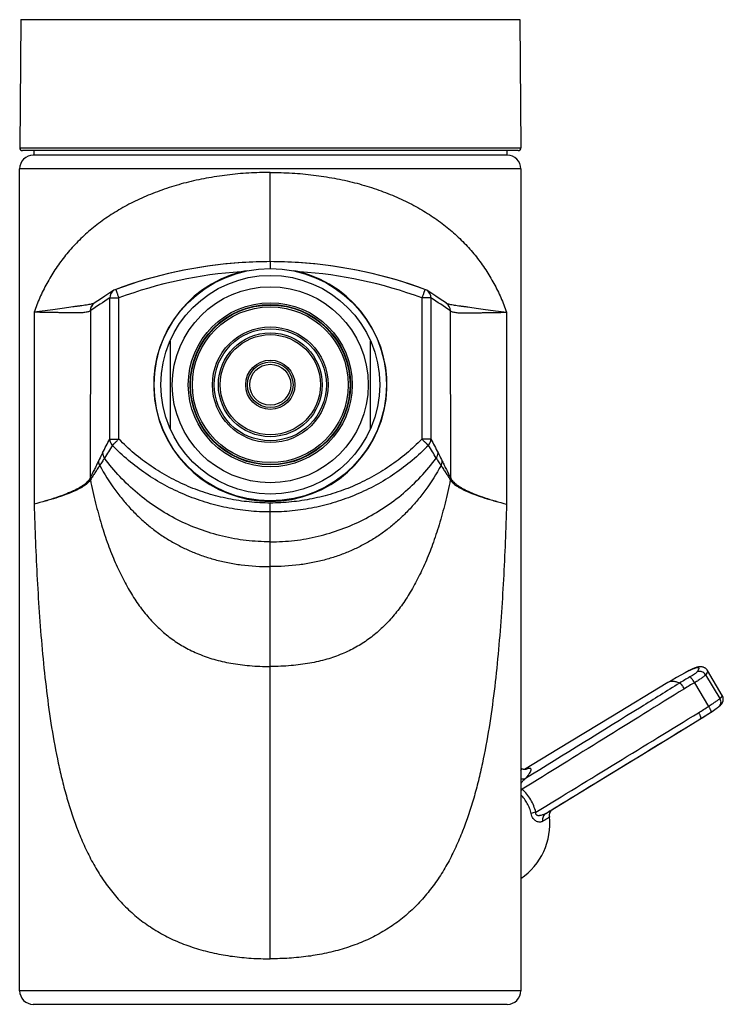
# Model space of a CAD drawing. Header units: millimetres. Extents: x 0 to 559, y 0 to 432.
# Tile 5 of 8: x 126 to 203, y 246 to 354. Entities that reach past the tile are written whole.
import ezdxf

# ---------------------------------------------------------------- set-up
doc = ezdxf.new("R2010")
doc.units = ezdxf.units.MM
doc.header["$LTSCALE"] = 30.734
doc.layers.get('0').update_dxf_attribs({"linetype": 'CONTINUOUS'})

msp = doc.modelspace()

# ---------------------------------------------------------------- linework, layer by layer
at = {"color": 7, "linetype": 'CONTINUOUS'}
for p, q in [((126.16, 353.72), (126.04, 339.66)), ((180.91, 353.72), (181.03, 339.66)), ((180.73, 339.35), (126.34, 339.35)), ((127.58, 339.35), (127.58, 338.85)), ((179.48, 339.35), (179.48, 338.85)), ((179.53, 338.85), (127.53, 338.85)), ((126.03, 247.15), (126.03, 337.35)), ((181.03, 337.35), (181.03, 247.15)), ((134.62, 322.87), (134.22, 322.6)), ((142.53, 318.45), (142.53, 308.86)), ((164.53, 308.86), (164.53, 318.45)), ((203.12, 279.54), (201.49, 282.29)), ((197.16, 280.97), (190.91, 277.17)), ((202.55, 278.18), (202.6, 278.21)), ((190.91, 277.17), (185.16, 273.68)), ((185.16, 273.68), (181.43, 271.41)), ((184.25, 266.89), (188.78, 269.67)), ((179.53, 245.65), (127.53, 245.65))]:
    msp.add_line(p, q, dxfattribs=at)
at = {"color": 9, "linetype": 'CONTINUOUS'}
for p, q in [((126.16, 353.72), (180.91, 353.72)), ((126.04, 339.66), (181.03, 339.66)), ((181.03, 337.35), (126.03, 337.35)), ((153.53, 327.15), (153.53, 336.95)), ((153.53, 327.15), (153.53, 326.4)), ((135.91, 307.69), (135.92, 323.18)), ((135.92, 323.18), (136.91, 323.18)), ((136.57, 324.12), (136.57, 324.12)), ((136.91, 307.69), (136.91, 323.18)), ((170.16, 323.18), (170.16, 307.69)), ((171.15, 323.18), (170.16, 323.18)), ((170.5, 324.12), (170.5, 324.12)), ((171.15, 323.18), (171.15, 307.69)), ((134.23, 322.6), (134.22, 322.6)), ((134.22, 322.6), (134.22, 322.6)), ((172.84, 322.6), (172.85, 322.6)), ((172.85, 322.6), (172.85, 322.6)), ((127.61, 321.61), (127.61, 300.55)), ((133.79, 321.77), (133.77, 303.43)), ((133.79, 321.77), (133.78, 321.76)), ((173.28, 321.77), (173.3, 303.43)), ((173.28, 321.77), (173.29, 321.76)), ((179.46, 321.61), (179.46, 300.55)), ((135.91, 307.69), (136.91, 307.69)), ((171.15, 307.69), (170.16, 307.69)), ((153.53, 250.65), (153.53, 300.67)), ((201.29, 281.82), (202.84, 279.21)), ((200.07, 280.95), (201.6, 278.35)), ((200.65, 276.94), (200.75, 277)), ((184.24, 266.9), (184.44, 267.02)), ((183.77, 266.61), (184.24, 266.9)), ((181.03, 247.15), (126.03, 247.15))]:
    msp.add_line(p, q, dxfattribs=at)
at = {"color": 7, "linetype": 'CONTINUOUS'}
for points in [[(150.44, 327.06), (150.09, 327.03), (149.23, 326.96), (148.36, 326.88), (147.5, 326.78), (146.64, 326.66), (145.78, 326.53), (144.92, 326.39), (144.06, 326.23), (143.21, 326.05), (142.36, 325.86), (141.51, 325.65), (140.67, 325.43), (139.84, 325.2), (139.01, 324.95), (138.18, 324.68), (137.36, 324.4), (136.57, 324.12)], [(170.5, 324.12), (169.71, 324.41), (168.89, 324.68), (168.06, 324.95), (167.23, 325.2), (166.39, 325.43), (165.55, 325.65), (164.71, 325.86), (163.86, 326.05), (163, 326.23), (162.15, 326.39), (161.29, 326.53), (160.43, 326.66), (159.57, 326.78), (158.7, 326.88), (157.84, 326.96), (156.97, 327.03), (156.63, 327.06)], [(136.37, 324.02), (136.05, 323.81), (135.72, 323.59), (135.37, 323.36), (135, 323.12), (134.62, 322.87)], [(172.85, 322.6), (172.45, 322.87), (172.06, 323.12), (171.7, 323.36), (171.35, 323.59), (171.02, 323.81), (170.7, 324.02)], [(199.5, 282.28), (199.04, 282.05), (198.56, 281.79), (198.08, 281.52), (197.61, 281.24), (197.16, 280.97)], [(201.49, 282.29), (201.48, 282.31), (201.45, 282.35), (201.42, 282.39), (201.39, 282.43), (201.35, 282.46), (201.32, 282.5), (201.28, 282.53), (201.24, 282.56), (201.2, 282.58), (201.16, 282.6), (201.11, 282.62), (201.07, 282.64), (201.02, 282.66), (200.98, 282.67), (200.93, 282.68), (200.89, 282.69), (200.84, 282.7), (200.8, 282.7), (200.76, 282.7), (200.71, 282.7), (200.67, 282.7), (200.63, 282.7), (200.59, 282.69), (200.55, 282.69), (200.52, 282.68), (200.48, 282.67), (200.44, 282.67), (200.4, 282.66), (200.37, 282.65), (200.33, 282.64), (200.29, 282.63), (200.25, 282.61), (200.21, 282.6), (200.17, 282.59), (200.13, 282.57), (200.09, 282.55), (200.04, 282.54), (200, 282.52), (199.95, 282.5), (199.91, 282.48), (199.86, 282.46), (199.81, 282.44), (199.76, 282.41), (199.7, 282.39), (199.65, 282.36), (199.59, 282.33), (199.53, 282.3), (199.5, 282.28)], [(202.67, 278.26), (202.69, 278.28), (202.72, 278.3), (202.75, 278.33), (202.78, 278.35), (202.81, 278.37), (202.83, 278.39), (202.86, 278.41), (202.88, 278.43), (202.9, 278.46), (202.93, 278.48), (202.95, 278.5), (202.97, 278.52), (202.99, 278.55), (203.01, 278.57), (203.03, 278.59), (203.05, 278.62), (203.07, 278.65), (203.09, 278.68), (203.11, 278.71), (203.13, 278.74), (203.15, 278.78), (203.16, 278.81), (203.18, 278.85), (203.19, 278.88), (203.2, 278.92), (203.21, 278.96), (203.22, 279), (203.23, 279.04), (203.23, 279.08), (203.23, 279.13), (203.23, 279.17), (203.23, 279.22), (203.22, 279.26), (203.21, 279.3), (203.2, 279.35), (203.19, 279.39), (203.17, 279.43), (203.15, 279.48), (203.13, 279.52), (203.12, 279.54)], [(200.65, 276.94), (201.1, 277.21), (201.55, 277.5), (202, 277.8), (202.45, 278.11), (202.55, 278.18)], [(202.6, 278.21), (202.62, 278.23), (202.65, 278.25), (202.67, 278.26)], [(188.78, 269.67), (197.5, 275.01), (200.65, 276.94)], [(181.49, 271.41), (181.47, 271.41), (181.44, 271.41), (181.42, 271.41), (181.39, 271.42), (181.36, 271.42), (181.32, 271.43), (181.29, 271.44), (181.26, 271.45), (181.22, 271.46), (181.18, 271.47), (181.14, 271.49), (181.1, 271.51), (181.06, 271.54), (181.03, 271.55)], [(181.57, 271.41), (181.57, 271.42), (181.58, 271.42), (181.58, 271.42), (181.57, 271.42), (181.57, 271.41), (181.55, 271.41), (181.54, 271.41), (181.52, 271.41), (181.5, 271.41), (181.49, 271.41)], [(184.17, 266.26), (184.17, 266.29), (184.17, 266.34), (184.17, 266.39), (184.17, 266.44), (184.18, 266.49), (184.18, 266.53), (184.19, 266.58), (184.2, 266.62), (184.21, 266.66), (184.23, 266.7), (184.24, 266.73), (184.26, 266.76), (184.27, 266.79), (184.29, 266.82), (184.3, 266.84), (184.31, 266.87), (184.33, 266.89), (184.34, 266.91), (184.36, 266.93), (184.37, 266.94), (184.38, 266.96), (184.39, 266.97), (184.4, 266.98), (184.41, 266.99)]]:
    msp.add_lwpolyline(points, dxfattribs=at)
for radius in [12.75, 12, 10.75, 9, 8.55, 6.35, 5.5, 2.7, 2.25]:
    msp.add_circle((153.53, 313.65), radius, dxfattribs=at)
at = {"color": 9, "linetype": 'CONTINUOUS'}
for radius in [8.8, 8.75, 6.15, 5.7, 2.5]:
    msp.add_circle((153.53, 313.65), radius, dxfattribs=at)
at = {"color": 7, "linetype": 'CONTINUOUS'}
for centre, radius, start, end in [((126.34, 339.65), 0.3, 179.5, 270), ((180.73, 339.65), 0.3, 270, 0.5), ((127.53, 337.35), 1.5, 90, 180), ((179.53, 337.35), 1.5, 0, 90), ((153.56, 278.07), 49.08, 93.6428, 110.2547), ((153.54, 278.39), 48.77, 90.003, 93.6407), ((153.53, 278.41), 48.75, 86.3566, 89.9977), ((153.51, 278.07), 49.08, 69.7453, 86.3554), ((153.56, 307.9), 18.43, 97.8456, 100.0902), ((153.51, 307.9), 18.43, 79.9098, 82.1545), ((136.92, 323.18), 1, 110.2899, 123.0638), ((170.15, 323.18), 1, 56.9333, 69.7098), ((176.86, 265.5), 7.35, 304.6023, 5.9085), ((127.53, 247.15), 1.5, 180, 270), ((179.53, 247.15), 1.5, 270, 360)]:
    msp.add_arc(centre, radius, start, end, dxfattribs=at)
at = {"color": 9, "linetype": 'CONTINUOUS'}
for centre, radius, start, end in [((153.56, 278.09), 48.07, 93.8494, 110.2551), ((153.53, 313.65), 12.8, 104.5065, 75.4935), ((153.51, 278.09), 48.07, 69.7449, 86.1506), ((230.02, 178.83), 172.32, 123.1009, 123.9501), ((136.91, 323.18), 0.998, 123.1036, 180.111), ((170.16, 323.18), 0.998, 359.889, 56.8964), ((77.05, 178.83), 172.32, 56.0499, 56.8991), ((134.77, 321.77), 0.998, 123.6859, 180.1015), ((134.78, 321.77), 0.998, 124.8244, 180.0929), ((134.78, 321.77), 0.997, 123.9008, 124.808), ((133.83, 323.5), 0.976, 294.0647, 295.3613), ((173.24, 323.5), 0.976, 244.6387, 245.9353), ((172.29, 321.77), 0.997, 55.192, 56.0992), ((172.29, 321.77), 0.998, 359.8985, 56.3141), ((172.28, 321.77), 0.998, 359.9071, 55.1756), ((-95.5, 426.83), 260.28, 332.3862, 332.7582), ((319.41, 192.64), 215.97, 148.0268, 148.4631), ((136.91, 307.7), 0.998, 180.3168, 224.4199), ((170.16, 307.7), 0.998, 315.5801, 359.6832), ((-12.33, 192.64), 215.97, 31.5369, 31.9732), ((402.57, 426.83), 260.28, 207.2418, 207.6138), ((136.13, 306.2), 0.998, 180.2832, 216.7355), ((170.94, 306.2), 0.998, 323.2645, 359.7168), ((135.67, 305.28), 0.996, 180.29, 209.8384), ((171.39, 305.28), 0.996, 330.1616, 359.71), ((134.77, 303.43), 0.996, 180.2717, 192.1126), ((133.4, 303.62), 0.418, 332.7176, 333.5365), ((134.77, 303.43), 0.996, 180.2676, 192.0599), ((133.53, 303.39), 0.307, 327.38, 328.3924), ((172.3, 303.43), 0.996, 347.8874, 359.7283), ((173.54, 303.39), 0.307, 211.6076, 212.62), ((172.3, 303.43), 0.996, 347.9401, 359.7324), ((173.67, 303.62), 0.418, 206.4635, 207.2824), ((217.21, 250.65), 35.61, 119.7006, 121.8249), ((217.35, 250.65), 34.88, 119.7086, 121.8334), ((182.3, 307.45), 34.92, 301.4442, 303.5674), ((200.24, 277.61), 0.791, 301.4905, 309.7403), ((182.15, 307.42), 35.65, 301.4451, 303.568), ((182.92, 268.3), 3.41, 113.4137, 114.2531), ((185.94, 265.19), 6.27, 139.7012, 141.5474)]:
    msp.add_arc(centre, radius, start, end, dxfattribs=at)
for points, knots in [([(153.53, 336.95), (152.74, 336.95), (151.16, 336.91), (148.82, 336.69), (146.52, 336.34), (144.3, 335.86), (142.17, 335.23), (140.15, 334.48), (138.56, 333.75), (137.36, 333.1), (136.5, 332.6), (135.67, 332.07), (134.63, 331.33), (133.42, 330.35), (132.09, 329.07), (130.92, 327.71), (129.89, 326.28), (128.99, 324.78), (128.22, 323.22), (127.8, 322.15), (127.61, 321.61)], [0, 0, 0, 0, 0.073813, 0.14708, 0.219291, 0.290002, 0.358866, 0.425652, 0.490251, 0.521733, 0.552672, 0.583086, 0.613, 0.67145, 0.728336, 0.783974, 0.838625, 0.892627, 0.946318, 1, 1, 1, 1]), ([(153.53, 336.95), (154.33, 336.95), (155.91, 336.91), (158.25, 336.69), (160.55, 336.34), (162.77, 335.86), (164.9, 335.23), (166.92, 334.48), (168.51, 333.75), (169.71, 333.1), (170.57, 332.6), (171.4, 332.07), (172.44, 331.33), (173.65, 330.35), (174.98, 329.07), (176.15, 327.71), (177.18, 326.28), (178.08, 324.78), (178.84, 323.22), (179.27, 322.15), (179.46, 321.61)], [0, 0, 0, 0, 0.073813, 0.14708, 0.219291, 0.290002, 0.358866, 0.425652, 0.490251, 0.521733, 0.552672, 0.583086, 0.613, 0.67145, 0.728336, 0.783974, 0.838625, 0.892627, 0.946318, 1, 1, 1, 1]), ([(136.57, 324.12), (136.57, 324.12), (136.57, 324.12), (136.57, 324.12), (136.57, 324.11), (136.57, 324.11), (136.57, 324.1), (136.58, 324.09), (136.58, 324.08), (136.59, 324.06), (136.6, 324.04), (136.61, 324), (136.63, 323.96), (136.65, 323.9), (136.67, 323.84), (136.7, 323.77), (136.73, 323.67), (136.78, 323.53), (136.85, 323.36), (136.89, 323.24), (136.91, 323.18)], [0, 0, 0, 0, 0.001421, 0.003027, 0.005229, 0.011421, 0.01998, 0.030887, 0.044114, 0.059633, 0.077403, 0.119526, 0.17008, 0.228582, 0.29447, 0.367115, 0.44582, 0.618346, 0.805455, 1, 1, 1, 1]), ([(170.5, 324.12), (170.5, 324.12), (170.5, 324.12), (170.5, 324.12), (170.5, 324.11), (170.5, 324.11), (170.49, 324.1), (170.49, 324.09), (170.49, 324.08), (170.48, 324.06), (170.47, 324.04), (170.46, 324), (170.44, 323.96), (170.42, 323.9), (170.4, 323.84), (170.37, 323.77), (170.34, 323.67), (170.29, 323.53), (170.22, 323.36), (170.18, 323.24), (170.16, 323.18)], [0, 0, 0, 0, 0.001421, 0.003027, 0.005229, 0.011421, 0.01998, 0.030887, 0.044114, 0.059633, 0.077403, 0.119526, 0.17008, 0.228582, 0.29447, 0.367115, 0.44582, 0.618346, 0.805455, 1, 1, 1, 1]), ([(134.22, 322.6), (134.17, 322.58), (134.05, 322.54), (133.86, 322.49), (133.62, 322.44), (133.34, 322.39), (133.02, 322.35), (132.67, 322.3), (132.28, 322.25), (131.71, 322.18), (130.92, 322.07), (129.9, 321.92), (128.79, 321.76), (128.01, 321.66), (127.61, 321.61)], [0, 0, 0, 0, 0.024804, 0.055247, 0.091528, 0.133678, 0.181516, 0.234755, 0.293077, 0.35614, 0.494969, 0.649217, 0.81783, 1, 1, 1, 1]), ([(172.85, 322.6), (172.9, 322.58), (173.01, 322.54), (173.21, 322.49), (173.45, 322.44), (173.73, 322.39), (174.05, 322.35), (174.4, 322.3), (174.78, 322.25), (175.36, 322.18), (176.15, 322.07), (177.17, 321.92), (178.28, 321.76), (179.06, 321.66), (179.46, 321.61)], [0, 0, 0, 0, 0.024804, 0.055247, 0.091528, 0.133678, 0.181516, 0.234755, 0.293077, 0.35614, 0.494969, 0.649217, 0.81783, 1, 1, 1, 1]), ([(133.78, 321.76), (133.74, 321.74), (133.65, 321.69), (133.49, 321.64), (133.3, 321.6), (133.07, 321.57), (132.81, 321.55), (132.51, 321.54), (132.18, 321.54), (131.81, 321.54), (131.4, 321.55), (130.96, 321.55), (130.49, 321.56), (129.98, 321.57), (129.44, 321.58), (128.64, 321.59), (128.03, 321.6), (127.61, 321.61)], [0, 0, 0, 0, 0.021702, 0.04814, 0.079711, 0.116666, 0.159176, 0.207342, 0.2612, 0.320751, 0.385983, 0.456876, 0.533407, 0.615556, 0.703304, 0.796637, 1, 1, 1, 1]), ([(173.29, 321.76), (173.33, 321.74), (173.42, 321.69), (173.58, 321.64), (173.77, 321.6), (174, 321.57), (174.26, 321.55), (174.56, 321.54), (174.89, 321.54), (175.26, 321.54), (175.67, 321.55), (176.11, 321.55), (176.58, 321.56), (177.09, 321.57), (177.63, 321.58), (178.43, 321.59), (179.04, 321.6), (179.46, 321.61)], [0, 0, 0, 0, 0.021702, 0.04814, 0.079711, 0.116666, 0.159176, 0.207342, 0.2612, 0.320751, 0.385983, 0.456876, 0.533407, 0.615556, 0.703304, 0.796637, 1, 1, 1, 1]), ([(136.2, 307), (136.2, 307), (136.21, 307.01), (136.23, 307.02), (136.25, 307.04), (136.28, 307.07), (136.31, 307.1), (136.35, 307.14), (136.39, 307.18), (136.45, 307.24), (136.54, 307.33), (136.66, 307.44), (136.78, 307.56), (136.87, 307.65), (136.91, 307.69)], [0, 0, 0, 0, 0.013601, 0.035489, 0.065471, 0.103331, 0.148746, 0.201337, 0.260661, 0.326217, 0.473766, 0.639021, 0.816421, 1, 1, 1, 1]), ([(153.53, 299.69), (152.73, 299.69), (151.12, 299.77), (148.73, 300.13), (146.38, 300.73), (144.11, 301.55), (141.93, 302.6), (139.87, 303.86), (137.94, 305.32), (136.76, 306.42), (136.2, 307)], [0, 0, 0, 0, 0.125002, 0.250005, 0.375007, 0.500008, 0.625007, 0.750006, 0.875004, 1, 1, 1, 1]), ([(153.53, 300.67), (152.76, 300.67), (151.22, 300.75), (148.92, 301.1), (146.68, 301.67), (144.86, 302.33), (143.45, 302.97), (142.42, 303.5), (141.42, 304.08), (140.12, 304.92), (138.58, 306.08), (137.45, 307.14), (136.91, 307.69)], [0, 0, 0, 0, 0.12499, 0.249981, 0.374972, 0.499961, 0.562476, 0.624991, 0.687505, 0.75002, 0.87501, 1, 1, 1, 1]), ([(170.16, 307.69), (169.62, 307.14), (168.48, 306.08), (166.95, 304.92), (165.65, 304.08), (164.65, 303.5), (163.62, 302.97), (162.21, 302.33), (160.39, 301.67), (158.14, 301.1), (155.85, 300.75), (154.31, 300.67), (153.53, 300.67)], [0, 0, 0, 0, 0.12499, 0.24998, 0.312495, 0.375009, 0.437524, 0.500039, 0.625028, 0.750019, 0.87501, 1, 1, 1, 1]), ([(170.87, 307), (170.31, 306.42), (169.13, 305.32), (167.2, 303.86), (165.14, 302.6), (162.96, 301.55), (160.68, 300.73), (158.34, 300.13), (155.95, 299.77), (154.34, 299.69), (153.53, 299.69)], [0, 0, 0, 0, 0.124996, 0.249994, 0.374993, 0.499992, 0.624993, 0.749995, 0.874998, 1, 1, 1, 1]), ([(170.87, 307), (170.87, 307), (170.86, 307.01), (170.84, 307.02), (170.82, 307.04), (170.79, 307.07), (170.76, 307.1), (170.72, 307.14), (170.68, 307.18), (170.62, 307.24), (170.53, 307.33), (170.41, 307.44), (170.28, 307.56), (170.2, 307.65), (170.16, 307.69)], [0, 0, 0, 0, 0.013601, 0.035489, 0.065471, 0.103331, 0.148746, 0.201337, 0.260661, 0.326217, 0.473766, 0.639021, 0.816421, 1, 1, 1, 1]), ([(135.14, 306.19), (135.1, 306.12), (134.94, 305.81), (134.79, 305.51), (134.68, 305.28)], [0, 0, 0, 0, 0.244488, 1, 1, 1, 1]), ([(171.93, 306.19), (171.97, 306.12), (172.13, 305.81), (172.28, 305.51), (172.39, 305.28)], [0, 0, 0, 0, 0.244488, 1, 1, 1, 1]), ([(134.68, 305.28), (134.6, 305.12), (134.45, 304.81), (134.15, 304.19), (133.93, 303.73), (133.77, 303.43)], [0, 0, 0, 0, 0.251364, 0.503282, 1, 1, 1, 1]), ([(134.81, 304.79), (134.72, 304.66), (134.55, 304.39), (134.29, 304), (134.04, 303.62), (133.88, 303.36), (133.8, 303.23)], [0, 0, 0, 0, 0.254673, 0.505924, 0.754, 1, 1, 1, 1]), ([(135.33, 305.6), (135.25, 305.46), (135.08, 305.19), (134.9, 304.92), (134.81, 304.79)], [0, 0, 0, 0, 0.499441, 1, 1, 1, 1]), ([(134.81, 304.79), (135.31, 303.87), (136.13, 302.57), (137.36, 300.99), (138.31, 299.92), (139.3, 298.95), (140.32, 298.06), (141.39, 297.26), (142.5, 296.54), (143.66, 295.9), (144.87, 295.34), (146.14, 294.85), (147.47, 294.44), (148.88, 294.11), (150.9, 293.78), (152.47, 293.69), (153.53, 293.69)], [0, 0, 0, 0, 0.136289, 0.200555, 0.262635, 0.322886, 0.381739, 0.439639, 0.497067, 0.554522, 0.612526, 0.671608, 0.732288, 0.795077, 0.860415, 1, 1, 1, 1]), ([(153.53, 296.41), (152.65, 296.41), (150.89, 296.51), (148.28, 296.97), (145.75, 297.74), (143.32, 298.79), (141.03, 300.12), (138.91, 301.71), (136.99, 303.53), (135.86, 304.89), (135.33, 305.6)], [0, 0, 0, 0, 0.125, 0.250001, 0.375001, 0.500001, 0.625001, 0.750001, 0.875001, 1, 1, 1, 1]), ([(153.53, 296.41), (154.42, 296.41), (156.18, 296.51), (158.79, 296.97), (161.32, 297.74), (163.75, 298.79), (166.04, 300.12), (168.16, 301.71), (170.08, 303.53), (171.21, 304.89), (171.73, 305.6)], [0, 0, 0, 0, 0.125, 0.250001, 0.375001, 0.500001, 0.625001, 0.750001, 0.875001, 1, 1, 1, 1]), ([(172.26, 304.79), (171.76, 303.87), (170.94, 302.57), (169.71, 300.99), (168.76, 299.92), (167.77, 298.95), (166.74, 298.06), (165.68, 297.26), (164.57, 296.54), (163.41, 295.9), (162.2, 295.34), (160.93, 294.85), (159.6, 294.44), (158.19, 294.11), (156.17, 293.78), (154.6, 293.69), (153.53, 293.69)], [0, 0, 0, 0, 0.136289, 0.200555, 0.262635, 0.322886, 0.381739, 0.439639, 0.497067, 0.554522, 0.612526, 0.671608, 0.732288, 0.795077, 0.860415, 1, 1, 1, 1]), ([(171.73, 305.6), (171.82, 305.46), (171.99, 305.19), (172.17, 304.92), (172.26, 304.79)], [0, 0, 0, 0, 0.499441, 1, 1, 1, 1]), ([(172.26, 304.79), (172.35, 304.66), (172.52, 304.39), (172.78, 304), (173.03, 303.62), (173.19, 303.36), (173.27, 303.23)], [0, 0, 0, 0, 0.254673, 0.505924, 0.754, 1, 1, 1, 1]), ([(172.39, 305.28), (172.47, 305.12), (172.62, 304.81), (172.92, 304.19), (173.14, 303.73), (173.3, 303.43)], [0, 0, 0, 0, 0.251364, 0.503282, 1, 1, 1, 1]), ([(133.77, 303.42), (133.7, 303.29), (133.55, 303.09), (133.31, 302.85), (133.08, 302.67), (132.82, 302.49), (132.52, 302.31), (132.19, 302.13), (131.67, 301.89), (130.94, 301.58), (129.96, 301.23), (128.83, 300.88), (128.03, 300.66), (127.61, 300.55)], [0, 0, 0, 0, 0.067096, 0.105369, 0.147315, 0.193244, 0.243396, 0.297963, 0.35708, 0.489294, 0.640466, 0.810705, 1, 1, 1, 1]), ([(133.79, 303.22), (133.76, 303.16), (133.67, 303.04), (133.51, 302.88), (133.32, 302.71), (133.09, 302.54), (132.83, 302.38), (132.53, 302.21), (132.19, 302.04), (131.68, 301.82), (130.95, 301.53), (130.15, 301.26), (129.44, 301.05), (128.65, 300.82), (128.03, 300.66), (127.61, 300.55)], [0, 0, 0, 0, 0.030272, 0.063842, 0.101126, 0.142431, 0.187992, 0.237994, 0.292586, 0.351877, 0.484815, 0.637123, 0.720568, 0.808865, 1, 1, 1, 1]), ([(133.79, 303.22), (133.96, 302.36), (134.33, 300.71), (134.97, 298.34), (135.69, 296.16), (136.48, 294.17), (137.34, 292.36), (138.26, 290.71), (139.25, 289.23), (140.32, 287.9), (141.49, 286.73), (142.76, 285.69), (144.15, 284.81), (145.68, 284.07), (147.37, 283.48), (149.25, 283.05), (151.32, 282.79), (152.78, 282.73), (153.53, 282.73)], [0, 0, 0, 0, 0.083549, 0.161495, 0.234196, 0.302057, 0.365525, 0.425146, 0.481539, 0.535419, 0.587609, 0.639089, 0.690967, 0.744485, 0.800955, 0.861653, 0.927747, 1, 1, 1, 1]), ([(173.28, 303.22), (173.11, 302.36), (172.74, 300.71), (172.09, 298.34), (171.37, 296.16), (170.59, 294.17), (169.73, 292.36), (168.81, 290.71), (167.82, 289.23), (166.74, 287.9), (165.58, 286.73), (164.31, 285.69), (162.92, 284.81), (161.39, 284.07), (159.7, 283.48), (157.82, 283.05), (155.74, 282.79), (154.29, 282.73), (153.53, 282.73)], [0, 0, 0, 0, 0.083549, 0.161495, 0.234196, 0.302057, 0.365525, 0.425146, 0.481539, 0.535419, 0.587609, 0.639089, 0.690967, 0.744485, 0.800955, 0.861653, 0.927747, 1, 1, 1, 1]), ([(173.28, 303.22), (173.31, 303.16), (173.4, 303.04), (173.56, 302.88), (173.75, 302.71), (173.98, 302.54), (174.24, 302.38), (174.54, 302.21), (174.88, 302.04), (175.39, 301.82), (176.12, 301.53), (176.92, 301.26), (177.62, 301.05), (178.42, 300.82), (179.03, 300.66), (179.46, 300.55)], [0, 0, 0, 0, 0.030272, 0.063842, 0.101126, 0.142431, 0.187992, 0.237994, 0.292586, 0.351877, 0.484815, 0.637123, 0.720568, 0.808865, 1, 1, 1, 1]), ([(173.3, 303.42), (173.37, 303.29), (173.52, 303.09), (173.76, 302.85), (173.99, 302.67), (174.25, 302.49), (174.55, 302.31), (174.88, 302.13), (175.39, 301.89), (176.12, 301.58), (177.11, 301.23), (178.23, 300.88), (179.03, 300.66), (179.46, 300.55)], [0, 0, 0, 0, 0.067096, 0.105369, 0.147315, 0.193244, 0.243396, 0.297963, 0.35708, 0.489294, 0.640466, 0.810705, 1, 1, 1, 1]), ([(127.61, 300.55), (127.65, 299.17), (127.75, 296.41), (127.95, 292.28), (128.2, 288.17), (128.53, 284.08), (128.96, 280.03), (129.51, 276.04), (130.11, 272.76), (130.7, 270.19), (131.37, 267.68), (132.18, 265.23), (133.05, 263.18), (133.6, 262.04), (134.18, 260.93), (134.98, 259.6), (136.07, 258.08), (137.29, 256.67), (138.43, 255.6), (139.4, 254.82), (140.17, 254.27), (140.97, 253.76), (141.8, 253.28), (142.66, 252.84), (143.86, 252.31), (145.11, 251.87), (146.39, 251.5), (147.37, 251.27), (148.38, 251.07), (149.73, 250.86), (151.45, 250.69), (152.84, 250.65), (153.53, 250.65)], [0, 0, 0, 0, 0.065284, 0.130387, 0.195241, 0.259756, 0.323821, 0.387298, 0.45001, 0.481031, 0.511794, 0.572453, 0.602367, 0.617225, 0.632017, 0.661428, 0.690694, 0.719935, 0.749277, 0.764042, 0.778894, 0.793853, 0.808936, 0.824154, 0.839514, 0.870672, 0.886474, 0.902413, 0.918476, 0.934647, 0.96723, 1, 1, 1, 1]), ([(179.46, 300.55), (179.41, 299.17), (179.32, 296.41), (179.12, 292.28), (178.87, 288.17), (178.54, 284.08), (178.11, 280.03), (177.56, 276.04), (176.96, 272.76), (176.37, 270.19), (175.7, 267.68), (174.89, 265.23), (174.02, 263.18), (173.47, 262.04), (172.89, 260.93), (172.09, 259.6), (171, 258.08), (169.78, 256.67), (168.64, 255.6), (167.67, 254.82), (166.9, 254.27), (166.1, 253.76), (165.27, 253.28), (164.4, 252.84), (163.21, 252.31), (161.96, 251.87), (160.68, 251.5), (159.69, 251.27), (158.69, 251.07), (157.33, 250.86), (155.61, 250.69), (154.23, 250.65), (153.53, 250.65)], [0, 0, 0, 0, 0.065284, 0.130387, 0.195241, 0.259756, 0.323821, 0.387298, 0.45001, 0.481031, 0.511794, 0.572453, 0.602367, 0.617225, 0.632017, 0.661428, 0.690694, 0.719935, 0.749277, 0.764042, 0.778894, 0.793853, 0.808936, 0.824154, 0.839514, 0.870672, 0.886474, 0.902413, 0.918476, 0.934647, 0.96723, 1, 1, 1, 1]), ([(199.5, 282.28), (199.55, 282.31), (199.66, 282.37), (199.82, 282.44), (199.96, 282.5), (200.09, 282.55), (200.2, 282.59), (200.3, 282.62), (200.38, 282.63), (200.44, 282.63), (200.48, 282.62), (200.5, 282.61), (200.52, 282.6), (200.53, 282.57), (200.54, 282.54), (200.54, 282.51), (200.53, 282.47), (200.51, 282.41), (200.47, 282.33), (200.42, 282.24), (200.37, 282.18), (200.35, 282.14)], [0, 0, 0, 0, 0.120657, 0.229901, 0.327473, 0.413212, 0.487024, 0.548981, 0.599401, 0.639041, 0.65537, 0.669849, 0.683054, 0.695741, 0.722722, 0.738607, 0.756668, 0.800349, 0.855169, 0.921662, 1, 1, 1, 1]), ([(200.35, 282.14), (200.33, 282.13), (200.3, 282.09), (200.24, 282.03), (200.16, 281.97), (200.03, 281.87), (199.83, 281.73), (199.66, 281.63), (199.57, 281.58)], [0, 0, 0, 0, 0.070072, 0.158794, 0.265264, 0.388019, 0.674544, 1, 1, 1, 1]), ([(201.29, 281.82), (201.25, 281.9), (201.12, 282.04), (200.92, 282.15), (200.74, 282.19), (200.61, 282.2), (200.47, 282.19), (200.39, 282.16), (200.35, 282.14)], [0, 0, 0, 0, 0.252393, 0.505178, 0.630929, 0.755419, 0.878446, 1, 1, 1, 1]), ([(201.49, 282.29), (201.5, 282.28), (201.51, 282.25), (201.51, 282.21), (201.5, 282.16), (201.48, 282.11), (201.45, 282.05), (201.39, 281.95), (201.33, 281.87), (201.29, 281.82)], [0, 0, 0, 0, 0.06462, 0.140093, 0.231808, 0.342723, 0.4744, 0.627641, 1, 1, 1, 1]), ([(198.44, 280.91), (198.31, 280.96), (198.12, 281.03), (197.88, 281.08), (197.66, 281.1), (197.46, 281.09), (197.28, 281.04), (197.2, 281), (197.16, 280.97)], [0, 0, 0, 0, 0.309308, 0.445914, 0.571713, 0.796291, 0.899563, 1, 1, 1, 1]), ([(200.07, 280.95), (200.03, 281.03), (199.96, 281.14), (199.86, 281.28), (199.79, 281.38), (199.73, 281.45), (199.67, 281.52), (199.62, 281.55), (199.59, 281.57), (199.58, 281.58), (199.57, 281.58)], [0, 0, 0, 0, 0.331113, 0.487237, 0.630426, 0.756292, 0.861193, 0.942583, 0.9742, 1, 1, 1, 1]), ([(201.29, 281.82), (201.27, 281.8), (201.22, 281.74), (201.12, 281.65), (200.99, 281.55), (200.84, 281.44), (200.67, 281.32), (200.42, 281.15), (200.21, 281.03), (200.07, 280.95)], [0, 0, 0, 0, 0.069436, 0.157929, 0.264393, 0.387255, 0.524584, 0.674155, 1, 1, 1, 1]), ([(198.44, 280.91), (197.03, 280.03), (191.39, 276.53), (185.75, 273.04), (181.52, 270.42)], [0, 0, 0, 0, 0.249995, 1, 1, 1, 1]), ([(198.96, 280.29), (198.91, 280.36), (198.84, 280.47), (198.74, 280.61), (198.67, 280.71), (198.6, 280.78), (198.54, 280.84), (198.49, 280.88), (198.46, 280.9), (198.44, 280.9), (198.44, 280.91)], [0, 0, 0, 0, 0.330131, 0.486075, 0.629275, 0.755319, 0.860529, 0.942291, 0.974079, 1, 1, 1, 1]), ([(201.6, 278.35), (201.74, 278.44), (202, 278.61), (202.35, 278.85), (202.6, 279.02), (202.75, 279.14), (202.82, 279.18), (202.84, 279.21)], [0, 0, 0, 0, 0.327469, 0.615522, 0.84478, 0.932401, 1, 1, 1, 1]), ([(202.84, 279.21), (202.89, 279.13), (202.95, 278.96), (202.95, 278.73), (202.9, 278.56), (202.84, 278.45), (202.76, 278.34), (202.7, 278.28), (202.67, 278.26)], [0, 0, 0, 0, 0.255857, 0.507635, 0.632134, 0.755486, 0.877973, 1, 1, 1, 1]), ([(202.84, 279.21), (202.87, 279.22), (202.91, 279.26), (202.98, 279.32), (203.03, 279.37), (203.07, 279.41), (203.1, 279.45), (203.12, 279.48), (203.13, 279.51), (203.13, 279.52), (203.13, 279.53), (203.12, 279.54)], [0, 0, 0, 0, 0.213081, 0.399572, 0.559435, 0.692936, 0.800763, 0.884511, 0.947902, 0.974587, 1, 1, 1, 1]), ([(201.6, 278.35), (201.63, 278.32), (201.67, 278.24), (201.74, 278.13), (201.79, 278.03), (201.83, 277.94), (201.86, 277.86), (201.87, 277.82), (201.87, 277.79), (201.88, 277.76), (201.88, 277.74), (201.87, 277.72), (201.86, 277.71), (201.86, 277.71)], [0, 0, 0, 0, 0.188942, 0.368592, 0.533301, 0.678, 0.798469, 0.848647, 0.891796, 0.927896, 0.957224, 0.980623, 1, 1, 1, 1]), ([(201.86, 277.71), (201.99, 277.8), (202.23, 277.95), (202.46, 278.11), (202.55, 278.18)], [0, 0, 0, 0, 0.572047, 1, 1, 1, 1]), ([(184.44, 267.02), (185.79, 267.85), (191.19, 271.16), (196.6, 274.46), (200.65, 276.94)], [0, 0, 0, 0, 0.250009, 1, 1, 1, 1]), ([(200.51, 277.66), (200.54, 277.62), (200.58, 277.54), (200.64, 277.43), (200.69, 277.32), (200.72, 277.23), (200.75, 277.16), (200.76, 277.11), (200.76, 277.08), (200.76, 277.05), (200.76, 277.03), (200.76, 277.01), (200.75, 277), (200.75, 277)], [0, 0, 0, 0, 0.187902, 0.366806, 0.531082, 0.675673, 0.796362, 0.846768, 0.890222, 0.926694, 0.956445, 0.980277, 1, 1, 1, 1]), ([(181.03, 271.29), (181.05, 271.32), (181.07, 271.37), (181.08, 271.44), (181.07, 271.49), (181.07, 271.51), (181.05, 271.54), (181.04, 271.55), (181.03, 271.55)], [0, 0, 0, 0, 0.342038, 0.609669, 0.720085, 0.818719, 0.910128, 1, 1, 1, 1]), ([(181.52, 270.42), (181.59, 270.5), (181.73, 270.65), (181.9, 270.88), (182.01, 271.05), (182.07, 271.17), (182.11, 271.25), (182.13, 271.32), (182.15, 271.38), (182.15, 271.43), (182.14, 271.47), (182.12, 271.51), (182.09, 271.53), (182.04, 271.55), (182.01, 271.55), (181.99, 271.55)], [0, 0, 0, 0, 0.231023, 0.428103, 0.590411, 0.658481, 0.717914, 0.768935, 0.811985, 0.847878, 0.878094, 0.905123, 0.932382, 0.963218, 1, 1, 1, 1]), ([(181.99, 271.55), (181.97, 271.55), (181.9, 271.54), (181.81, 271.52), (181.69, 271.48), (181.61, 271.45), (181.57, 271.43)], [0, 0, 0, 0, 0.184161, 0.410977, 0.682633, 1, 1, 1, 1]), ([(181.52, 270.42), (181.45, 270.38), (181.28, 270.34), (181.12, 270.35), (181.03, 270.36)], [0, 0, 0, 0, 0.489237, 1, 1, 1, 1]), ([(181.03, 269.88), (181.06, 269.93), (181.13, 270.03), (181.29, 270.22), (181.43, 270.34), (181.52, 270.42)], [0, 0, 0, 0, 0.253651, 0.504521, 1, 1, 1, 1]), ([(181.16, 269.25), (181.15, 269.25), (181.11, 269.27), (181.06, 269.3), (181.03, 269.33)], [0, 0, 0, 0, 0.248454, 1, 1, 1, 1]), ([(182.66, 266.73), (182.6, 266.97), (182.45, 267.45), (182.12, 268.12), (181.69, 268.73), (181.35, 269.09), (181.16, 269.25)], [0, 0, 0, 0, 0.250904, 0.501339, 0.751088, 1, 1, 1, 1]), ([(182.15, 266.6), (182.11, 266.79), (181.99, 267.17), (181.74, 267.7), (181.43, 268.2), (181.17, 268.49), (181.03, 268.63)], [0, 0, 0, 0, 0.250764, 0.501132, 0.750923, 1, 1, 1, 1]), ([(182.66, 266.73), (182.56, 266.7), (182.39, 266.66), (182.23, 266.62), (182.15, 266.6)], [0, 0, 0, 0, 0.543982, 1, 1, 1, 1]), ([(183.41, 265.73), (183.36, 265.7), (183.26, 265.66), (183.1, 265.64), (182.92, 265.66), (182.77, 265.71), (182.65, 265.78), (182.52, 265.88), (182.37, 266.05), (182.23, 266.3), (182.17, 266.5), (182.15, 266.6)], [0, 0, 0, 0, 0.089132, 0.180992, 0.279396, 0.388594, 0.448865, 0.513678, 0.658548, 0.823287, 1, 1, 1, 1]), ([(183.77, 266.61), (183.72, 266.58), (183.62, 266.53), (183.47, 266.46), (183.31, 266.4), (183.17, 266.37), (183.06, 266.36), (182.98, 266.35), (182.89, 266.36), (182.82, 266.38), (182.77, 266.41), (182.74, 266.44), (182.7, 266.48), (182.67, 266.53), (182.65, 266.62), (182.65, 266.69), (182.66, 266.73)], [0, 0, 0, 0, 0.120346, 0.240261, 0.359791, 0.478941, 0.538464, 0.598011, 0.657836, 0.718561, 0.749791, 0.781985, 0.815516, 0.850601, 0.924272, 1, 1, 1, 1]), ([(183.77, 266.61), (183.7, 266.57), (183.58, 266.46), (183.45, 266.24), (183.39, 265.99), (183.39, 265.82), (183.41, 265.73)], [0, 0, 0, 0, 0.238244, 0.482727, 0.73658, 1, 1, 1, 1]), ([(184.17, 266.26), (184.17, 266.25), (184.16, 266.23), (184.15, 266.21), (184.12, 266.17), (184.06, 266.13), (183.98, 266.07), (183.87, 266), (183.68, 265.88), (183.52, 265.79), (183.41, 265.73)], [0, 0, 0, 0, 0.035404, 0.061085, 0.092983, 0.176488, 0.287064, 0.424937, 0.589977, 1, 1, 1, 1]), ([(184.25, 266.89), (184.17, 266.84), (184.02, 266.75), (183.86, 266.66), (183.77, 266.61)], [0, 0, 0, 0, 0.457773, 1, 1, 1, 1])]:
    msp.add_open_spline(points, degree=3, knots=knots, dxfattribs=at)
for points in [[(198.96, 280.29), (193.03, 276.6), (187.1, 272.92), (181.16, 269.25)], [(182.66, 266.73), (188.61, 270.37), (194.56, 274.02), (200.51, 277.66)]]:
    msp.add_open_spline(points, degree=3, dxfattribs=at)

doc.saveas('drawing.dxf')
